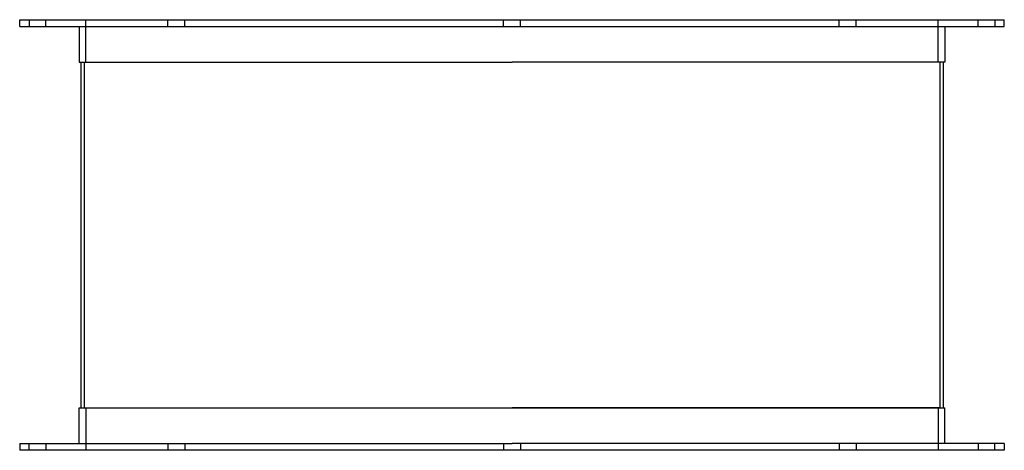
# Model space of a CAD drawing. Header units: millimetres. Extents: x -290 to 290, y 0 to 254.
import ezdxf

# ---------------------------------------------------------------- set-up
doc = ezdxf.new("R2010")
doc.units = ezdxf.units.MM
doc.layers.add('HIDDEN', color=7, linetype='Continuous')
doc.layers.add('THICK', color=7, linetype='Continuous')

msp = doc.modelspace()

# ---------------------------------------------------------------- linework, layer by layer
at = {"layer": 'HIDDEN'}
for p, q in [((-285, 254), (-285, 250)), ((-275, 250), (-275, 254)), ((-251.5, 229), (-251.5, 254)), ((-202.99, 250), (-202.99, 254)), ((-202.99, 250), (-202.99, 254)), ((-192.99, 250), (-192.99, 254)), ((-192.99, 250), (-192.99, 254)), ((-5, 250), (-5, 254)), ((-5, 250), (-5, 254)), ((5, 250), (5, 254)), ((5, 250), (5, 254)), ((192.99, 250), (192.99, 254)), ((192.99, 250), (192.99, 254)), ((202.99, 250), (202.99, 254)), ((202.99, 250), (202.99, 254)), ((251.5, 229), (251.5, 254)), ((275, 250), (275, 254)), ((285, 254), (285, 250)), ((-252.5, 229), (0, 229)), ((-252.5, 229), (-252.5, 25)), ((252.5, 229), (0, 229)), ((252.5, 229), (252.5, 25)), ((-252.5, 25), (0, 25)), ((-251.5, 25), (-251.5, 0)), ((252.5, 25), (0, 25)), ((251.5, 25), (251.5, 0)), ((-285, 0), (-285, 4)), ((-275, 4), (-275, 0)), ((-202.99, 4), (-202.99, 0)), ((-202.99, 4), (-202.99, 0)), ((-192.99, 4), (-192.99, 0)), ((-192.99, 4), (-192.99, 0)), ((-5, 4), (-5, 0)), ((-5, 4), (-5, 0)), ((5, 4), (5, 0)), ((5, 4), (5, 0)), ((192.99, 4), (192.99, 0)), ((192.99, 4), (192.99, 0)), ((202.99, 4), (202.99, 0)), ((202.99, 4), (202.99, 0)), ((275, 4), (275, 0)), ((285, 0), (285, 4))]:
    msp.add_line(p, q, dxfattribs=at)
at = {"layer": 'THICK'}
for p, q in [((-290.5, 254), (0, 254)), ((-290.5, 250), (-290.5, 254)), ((-290.5, 250), (0, 250)), ((-255.5, 250), (-255.5, 229)), ((0, 254), (290.5, 254)), ((0, 250), (290.5, 250)), ((255.5, 250), (255.5, 229)), ((290.5, 250), (290.5, 254)), ((-255.5, 229), (0, 229)), ((-254.5, 229), (-254.5, 25)), ((255.5, 229), (0, 229)), ((254.5, 229), (254.5, 25)), ((-255.5, 25), (0, 25)), ((-255.5, 4), (-255.5, 25)), ((0, 25), (255.5, 25)), ((255.5, 4), (255.5, 25)), ((-290.5, 4), (0, 4)), ((-290.5, 4), (-290.5, 0)), ((0, 0), (-290.5, 0)), ((290.5, 4), (0, 4)), ((290.5, 0), (0, 0)), ((290.5, 4), (290.5, 0))]:
    msp.add_line(p, q, dxfattribs=at)

doc.saveas('drawing.dxf')
